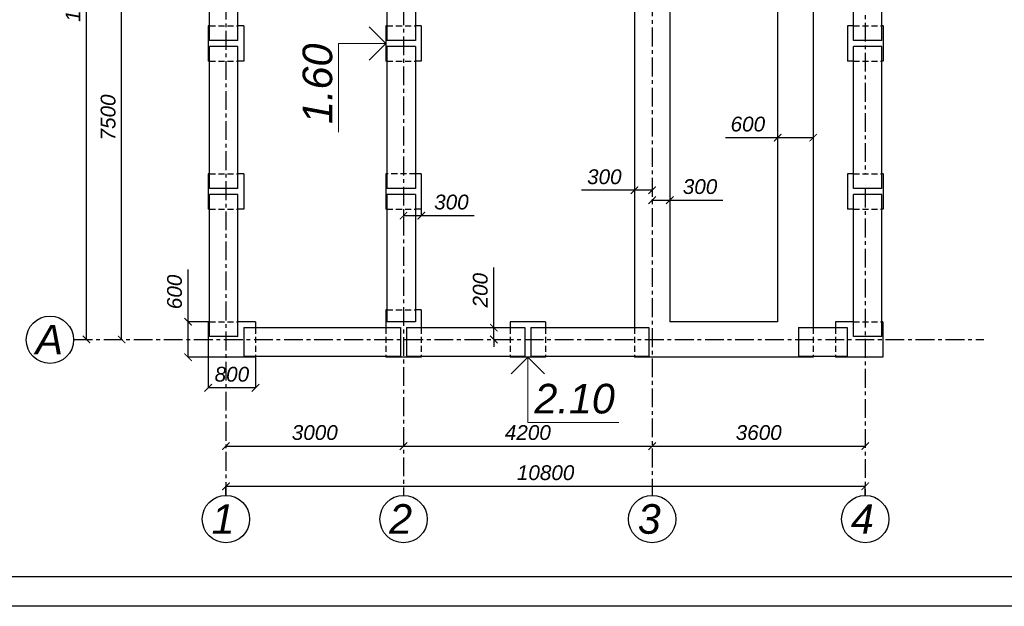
# Model space of a CAD drawing. Header units: millimetres. Extents: x 84778 to 227326, y -44398 to 146312.
# Tile 17 of 67: x 178962 to 195596, y -44398 to -34488. Entities that reach past the tile are written whole.
import ezdxf

# ---------------------------------------------------------------- set-up
doc = ezdxf.new("R2010")
doc.units = ezdxf.units.MM
doc.header["$LTSCALE"] = 10
doc.linetypes.add('CENTER', pattern=[50.8, 31.75, -6.35, 6.35, -6.35])
doc.linetypes.add('DASHED', pattern=[19.05, 12.7, -6.35])
for name, color, linetype in [('Осевая', 7, 'CENTER'), ('Пунктир', 7, 'DASHED'), ('Размерная', 7, 'Continuous'), ('Текст', 7, 'Continuous')]:
    doc.layers.add(name, color=color, linetype=linetype)
for name, color, linetype, lineweight in [('Основная', 7, 'Continuous', 30), ('основной', 7, 'Continuous', 30), ('Тонкая', 7, 'Continuous', 25)]:
    doc.layers.add(name, color=color, linetype=linetype, lineweight=lineweight)
doc.styles.add('STIL 888', font='ARIALI.TTF')
doc.dimstyles.new('ISO-25$0', dxfattribs={"dimtxt": 250, "dimasz": 125, "dimexe": 1.25, "dimexo": 0.625, "dimgap": 100, "dimtad": 1, "dimdec": 0, "dimtxsty": 'STIL 888', "dimblk": 'ARCHTICK', "dimcen": 2.5, "dimadec": 0, "dimazin": 0, "dimtfac": 1, "dimtdec": 0, "dimtmove": 0, "dimatfit": 3, "dimfxl": 0, "dimarcsym": 0})

# ---------------------------------------------------------------- blocks, each defined once
blk = doc.blocks.new('_ArchTick')
at = {"color": 0, "linetype": 'ByBlock', "const_width": 0.15}
blk.add_lwpolyline([(-0.5, -0.5), (0.5, 0.5)], dxfattribs=at)
blk = doc.blocks.new('*D9')
at = {"layer": 'Defpoints', "color": 0, "linetype": 'Continuous', "ltscale": 1000}
for p in [(180685, -32390), (180685, -32390), (180685, -39890)]:
    blk.add_point(p, dxfattribs=at)
at = {"layer": 'Размерная', "color": 0, "linetype": 'Continuous', "lineweight": -2, "ltscale": 1000}
for p, q in [((180684, -32390), (180683, -32390)), ((180685, -39890), (180685, -32390)), ((180684, -39890), (180683, -39890))]:
    blk.add_line(p, q, dxfattribs=at)
at = {"layer": 'Размерная', "color": 0, "linetype": 'Continuous', "lineweight": -2, "ltscale": 1000, "xscale": 125, "yscale": 125, "zscale": 125}
for p, rotation in [((180685, -32390), 90), ((180685, -39890), 270)]:
    blk.add_blockref('_ArchTick', p, dxfattribs=dict(at, rotation=rotation))
at = {"layer": 'Размерная', "color": 0, "linetype": 'Continuous', "ltscale": 1000, "insert": (180457, -36140), "char_height": 250, "attachment_point": 5, "rotation": 90, "style": 'STIL 888'}
blk.add_mtext('7500', dxfattribs=at)
blk = doc.blocks.new('*D8')
at = {"layer": 'Defpoints', "color": 0, "linetype": 'Continuous', "ltscale": 1000}
for p in [(180046, -28190), (180090, -28190), (180046, -39890)]:
    blk.add_point(p, dxfattribs=at)
at = {"layer": 'Размерная', "color": 0, "linetype": 'Continuous', "lineweight": -2, "ltscale": 1000}
for p, q in [((180046, -28190), (180091, -28190)), ((180090, -39890), (180090, -28190)), ((180046, -39890), (180091, -39890))]:
    blk.add_line(p, q, dxfattribs=at)
at = {"layer": 'Размерная', "color": 0, "linetype": 'Continuous', "lineweight": -2, "ltscale": 1000, "xscale": 125, "yscale": 125, "zscale": 125}
for p, rotation in [((180090, -28190), 90), ((180090, -39890), 270)]:
    blk.add_blockref('_ArchTick', p, dxfattribs=dict(at, rotation=rotation))
at = {"layer": 'Размерная', "color": 0, "linetype": 'Continuous', "ltscale": 1000, "insert": (179863, -34040), "char_height": 250, "attachment_point": 5, "rotation": 90, "style": 'STIL 888'}
blk.add_mtext('11700', dxfattribs=at)
blk = doc.blocks.new('*D6')
at = {"layer": 'Defpoints', "color": 0, "linetype": 'Continuous', "ltscale": 1000}
for p in [(185447, -41692), (189647, -41692), (189647, -41692)]:
    blk.add_point(p, dxfattribs=at)
at = {"layer": 'Размерная', "color": 0, "linetype": 'Continuous', "lineweight": -2, "ltscale": 1000}
for p, q in [((185447, -41691), (185447, -41690)), ((185447, -41692), (189647, -41692)), ((189647, -41691), (189647, -41690))]:
    blk.add_line(p, q, dxfattribs=at)
at = {"layer": 'Размерная', "color": 0, "linetype": 'Continuous', "lineweight": -2, "ltscale": 1000, "xscale": 125, "yscale": 125, "zscale": 125, "rotation": 180}
blk.add_blockref('_ArchTick', (185447, -41692), dxfattribs=at)
at = {"layer": 'Размерная', "color": 0, "linetype": 'Continuous', "lineweight": -2, "ltscale": 1000, "xscale": 125, "yscale": 125, "zscale": 125}
blk.add_blockref('_ArchTick', (189647, -41692), dxfattribs=at)
at = {"layer": 'Размерная', "color": 0, "linetype": 'Continuous', "ltscale": 1000, "insert": (187547, -41464), "char_height": 250, "attachment_point": 5, "style": 'STIL 888'}
blk.add_mtext('4200', dxfattribs=at)
blk = doc.blocks.new('*D5')
at = {"layer": 'Defpoints', "color": 0, "linetype": 'Continuous', "ltscale": 1000}
for p in [(182447, -41692), (185447, -41692), (185447, -41692)]:
    blk.add_point(p, dxfattribs=at)
at = {"layer": 'Размерная', "color": 0, "linetype": 'Continuous', "lineweight": -2, "ltscale": 1000}
for p, q in [((182447, -41691), (182447, -41690)), ((182447, -41692), (185447, -41692)), ((185447, -41691), (185447, -41690))]:
    blk.add_line(p, q, dxfattribs=at)
at = {"layer": 'Размерная', "color": 0, "linetype": 'Continuous', "lineweight": -2, "ltscale": 1000, "xscale": 125, "yscale": 125, "zscale": 125, "rotation": 180}
blk.add_blockref('_ArchTick', (182447, -41692), dxfattribs=at)
at = {"layer": 'Размерная', "color": 0, "linetype": 'Continuous', "lineweight": -2, "ltscale": 1000, "xscale": 125, "yscale": 125, "zscale": 125}
blk.add_blockref('_ArchTick', (185447, -41692), dxfattribs=at)
at = {"layer": 'Размерная', "color": 0, "linetype": 'Continuous', "ltscale": 1000, "insert": (183947, -41464), "char_height": 250, "attachment_point": 5, "style": 'STIL 888'}
blk.add_mtext('3000', dxfattribs=at)
blk = doc.blocks.new('*D7')
at = {"layer": 'Defpoints', "color": 0, "linetype": 'Continuous', "ltscale": 1000}
for p in [(189647, -41692), (193247, -41692), (193247, -41692)]:
    blk.add_point(p, dxfattribs=at)
at = {"layer": 'Размерная', "color": 0, "linetype": 'Continuous', "lineweight": -2, "ltscale": 1000}
for p, q in [((189647, -41691), (189647, -41690)), ((189647, -41692), (193247, -41692)), ((193247, -41691), (193247, -41690))]:
    blk.add_line(p, q, dxfattribs=at)
at = {"layer": 'Размерная', "color": 0, "linetype": 'Continuous', "lineweight": -2, "ltscale": 1000, "xscale": 125, "yscale": 125, "zscale": 125, "rotation": 180}
blk.add_blockref('_ArchTick', (189647, -41692), dxfattribs=at)
at = {"layer": 'Размерная', "color": 0, "linetype": 'Continuous', "lineweight": -2, "ltscale": 1000, "xscale": 125, "yscale": 125, "zscale": 125}
blk.add_blockref('_ArchTick', (193247, -41692), dxfattribs=at)
at = {"layer": 'Размерная', "color": 0, "linetype": 'Continuous', "ltscale": 1000, "insert": (191447, -41464), "char_height": 250, "attachment_point": 5, "style": 'STIL 888'}
blk.add_mtext('3600', dxfattribs=at)
blk = doc.blocks.new('*D102')
at = {"layer": 'Defpoints', "color": 0, "linetype": 'Continuous', "ltscale": 1000}
for p in [(185447, -37690), (185747, -37690), (185747, -37798)]:
    blk.add_point(p, dxfattribs=at)
at = {"layer": 'Размерная', "color": 0, "linetype": 'Continuous', "lineweight": -2, "ltscale": 1000}
for p, q in [((185447, -37691), (185447, -37799)), ((185747, -37691), (185747, -37799)), ((185447, -37798), (185747, -37798)), ((185747, -37798), (186639, -37798))]:
    blk.add_line(p, q, dxfattribs=at)
at = {"layer": 'Размерная', "color": 0, "linetype": 'Continuous', "lineweight": -2, "ltscale": 1000, "xscale": 125, "yscale": 125, "zscale": 125, "rotation": 180}
blk.add_blockref('_ArchTick', (185447, -37798), dxfattribs=at)
at = {"layer": 'Размерная', "color": 0, "linetype": 'Continuous', "lineweight": -2, "ltscale": 1000, "xscale": 125, "yscale": 125, "zscale": 125}
blk.add_blockref('_ArchTick', (185747, -37798), dxfattribs=at)
at = {"layer": 'Размерная', "color": 0, "linetype": 'Continuous', "ltscale": 1000, "insert": (186256, -37570), "char_height": 250, "attachment_point": 5, "style": 'STIL 888'}
blk.add_mtext('300', dxfattribs=at)
blk = doc.blocks.new('*D105')
at = {"layer": 'Defpoints', "color": 0, "linetype": 'Continuous', "ltscale": 1000}
for p in [(186657, -39690), (186972, -39690), (186972, -39890)]:
    blk.add_point(p, dxfattribs=at)
at = {"layer": 'Размерная', "color": 0, "linetype": 'Continuous', "lineweight": -2, "ltscale": 1000}
for p, q in [((186972, -39690), (186972, -38675)), ((186658, -39690), (186973, -39690)), ((186972, -39890), (186972, -39690)), ((186971, -39890), (186971, -39890)), ((186972, -39890), (186972, -40015))]:
    blk.add_line(p, q, dxfattribs=at)
at = {"layer": 'Размерная', "color": 0, "linetype": 'Continuous', "lineweight": -2, "ltscale": 1000, "xscale": 125, "yscale": 125, "zscale": 125}
for p, rotation in [((186972, -39690), 270), ((186972, -39890), 90)]:
    blk.add_blockref('_ArchTick', p, dxfattribs=dict(at, rotation=rotation))
at = {"layer": 'Размерная', "color": 0, "linetype": 'Continuous', "ltscale": 1000, "insert": (186744, -39058), "char_height": 250, "attachment_point": 5, "rotation": 90, "style": 'STIL 888'}
blk.add_mtext('200', dxfattribs=at)
blk = doc.blocks.new('*D141')
at = {"layer": 'Defpoints', "color": 0, "linetype": 'Continuous', "ltscale": 1000}
for p in [(182147, -40190), (182947, -40190), (182147, -40707)]:
    blk.add_point(p, dxfattribs=at)
at = {"layer": 'Размерная', "color": 0, "linetype": 'Continuous', "lineweight": -2, "ltscale": 1000}
for p, q in [((182147, -40191), (182147, -40708)), ((182947, -40191), (182947, -40708)), ((182947, -40707), (182147, -40707))]:
    blk.add_line(p, q, dxfattribs=at)
at = {"layer": 'Размерная', "color": 0, "linetype": 'Continuous', "lineweight": -2, "ltscale": 1000, "xscale": 125, "yscale": 125, "zscale": 125, "rotation": 180}
blk.add_blockref('_ArchTick', (182147, -40707), dxfattribs=at)
at = {"layer": 'Размерная', "color": 0, "linetype": 'Continuous', "lineweight": -2, "ltscale": 1000, "xscale": 125, "yscale": 125, "zscale": 125}
blk.add_blockref('_ArchTick', (182947, -40707), dxfattribs=at)
at = {"layer": 'Размерная', "color": 0, "linetype": 'Continuous', "lineweight": 0, "ltscale": 1000, "insert": (182547, -40479), "char_height": 250, "attachment_point": 5, "style": 'STIL 888'}
blk.add_mtext('800', dxfattribs=at)
blk = doc.blocks.new('*D145')
at = {"layer": 'Defpoints', "color": 0, "linetype": 'Continuous', "ltscale": 1000}
for p in [(191767, -36140), (192367, -36135), (191767, -36481)]:
    blk.add_point(p, dxfattribs=at)
at = {"layer": 'Размерная', "color": 0, "linetype": 'Continuous', "lineweight": -2, "ltscale": 1000}
for p, q in [((191767, -36141), (191767, -36482)), ((192367, -36136), (192367, -36482)), ((191767, -36481), (190885, -36481)), ((192367, -36481), (191767, -36481))]:
    blk.add_line(p, q, dxfattribs=at)
at = {"layer": 'Размерная', "color": 0, "linetype": 'Continuous', "lineweight": -2, "ltscale": 1000, "xscale": 125, "yscale": 125, "zscale": 125, "rotation": 180}
blk.add_blockref('_ArchTick', (191767, -36481), dxfattribs=at)
at = {"layer": 'Размерная', "color": 0, "linetype": 'Continuous', "lineweight": -2, "ltscale": 1000, "xscale": 125, "yscale": 125, "zscale": 125}
blk.add_blockref('_ArchTick', (192367, -36481), dxfattribs=at)
at = {"layer": 'Размерная', "color": 0, "linetype": 'Continuous', "ltscale": 1000, "insert": (191264, -36253), "char_height": 250, "attachment_point": 5, "style": 'STIL 888'}
blk.add_mtext('600', dxfattribs=at)
blk = doc.blocks.new('*D150')
at = {"layer": 'Defpoints', "color": 0, "ltscale": 1000}
for p in [(189347, -37353), (189347, -37370), (189647, -37353)]:
    blk.add_point(p, dxfattribs=at)
at = {"layer": 'Размерная', "color": 0, "lineweight": -2, "ltscale": 1000}
for p, q in [((189347, -37370), (188455, -37370)), ((189347, -37354), (189347, -37372)), ((189647, -37370), (189347, -37370)), ((189647, -37354), (189647, -37372))]:
    blk.add_line(p, q, dxfattribs=at)
at = {"layer": 'Размерная', "color": 0, "lineweight": -2, "ltscale": 1000, "xscale": 125, "yscale": 125, "zscale": 125, "rotation": 180}
blk.add_blockref('_ArchTick', (189347, -37370), dxfattribs=at)
at = {"layer": 'Размерная', "color": 0, "lineweight": -2, "ltscale": 1000, "xscale": 125, "yscale": 125, "zscale": 125}
blk.add_blockref('_ArchTick', (189647, -37370), dxfattribs=at)
at = {"layer": 'Размерная', "color": 0, "ltscale": 1000, "insert": (188839, -37143), "char_height": 250, "attachment_point": 5, "style": 'STIL 888'}
blk.add_mtext('300', dxfattribs=at)
blk = doc.blocks.new('*D153')
at = {"layer": 'Defpoints', "color": 0, "ltscale": 1000}
for p in [(193247, -42370), (182447, -42525), (193247, -42525)]:
    blk.add_point(p, dxfattribs=at)
at = {"layer": 'Размерная', "color": 0, "lineweight": -2, "ltscale": 1000}
for p, q in [((182447, -42525), (182447, -42369)), ((182447, -42370), (193247, -42370)), ((193247, -42525), (193247, -42369))]:
    blk.add_line(p, q, dxfattribs=at)
at = {"layer": 'Размерная', "color": 0, "lineweight": -2, "ltscale": 1000, "xscale": 125, "yscale": 125, "zscale": 125, "rotation": 180}
blk.add_blockref('_ArchTick', (182447, -42370), dxfattribs=at)
at = {"layer": 'Размерная', "color": 0, "lineweight": -2, "ltscale": 1000, "xscale": 125, "yscale": 125, "zscale": 125}
blk.add_blockref('_ArchTick', (193247, -42370), dxfattribs=at)
at = {"layer": 'Размерная', "color": 0, "ltscale": 1000, "insert": (187847, -42142), "char_height": 250, "attachment_point": 5, "style": 'STIL 888'}
blk.add_mtext('10800', dxfattribs=at)
blk = doc.blocks.new('*D154')
at = {"layer": 'Defpoints', "color": 0, "ltscale": 1000}
for p in [(181807, -39590), (182147, -39590), (182147, -40190)]:
    blk.add_point(p, dxfattribs=at)
at = {"layer": 'Размерная', "color": 0, "lineweight": -2, "ltscale": 1000}
for p, q in [((181807, -39590), (181807, -38709)), ((182146, -39590), (181806, -39590)), ((181807, -40190), (181807, -39590)), ((182146, -40190), (181806, -40190))]:
    blk.add_line(p, q, dxfattribs=at)
at = {"layer": 'Размерная', "color": 0, "lineweight": -2, "ltscale": 1000, "xscale": 125, "yscale": 125, "zscale": 125}
for p, rotation in [((181807, -39590), 90), ((181807, -40190), 270)]:
    blk.add_blockref('_ArchTick', p, dxfattribs=dict(at, rotation=rotation))
at = {"layer": 'Размерная', "color": 0, "ltscale": 1000, "insert": (181579, -39087), "char_height": 250, "attachment_point": 5, "rotation": 90, "style": 'STIL 888'}
blk.add_mtext('600', dxfattribs=at)
blk = doc.blocks.new('*D159')
at = {"layer": 'Defpoints', "color": 0, "ltscale": 1000}
for p in [(189947, -36256), (189647, -37520), (189947, -37537)]:
    blk.add_point(p, dxfattribs=at)
at = {"layer": 'Размерная', "color": 0, "lineweight": -2, "ltscale": 1000}
for p, q in [((189947, -36256), (189947, -37538)), ((189647, -37521), (189647, -37538)), ((189647, -37537), (189947, -37537)), ((189947, -37537), (190839, -37537))]:
    blk.add_line(p, q, dxfattribs=at)
at = {"layer": 'Размерная', "color": 0, "lineweight": -2, "ltscale": 1000, "xscale": 125, "yscale": 125, "zscale": 125, "rotation": 180}
blk.add_blockref('_ArchTick', (189647, -37537), dxfattribs=at)
at = {"layer": 'Размерная', "color": 0, "lineweight": -2, "ltscale": 1000, "xscale": 125, "yscale": 125, "zscale": 125}
blk.add_blockref('_ArchTick', (189947, -37537), dxfattribs=at)
at = {"layer": 'Размерная', "color": 0, "ltscale": 1000, "insert": (190456, -37309), "char_height": 250, "attachment_point": 5, "style": 'STIL 888'}
blk.add_mtext('300', dxfattribs=at)

msp = doc.modelspace()

# ---------------------------------------------------------------- linework, layer by layer
at = {"lineweight": 30}
for p, q in [((226826.4, -43897.5), (145226.4, -43897.5)), ((227326.4, -44397.5), (143226.4, -44397.5))]:
    msp.add_line(p, q, dxfattribs=at)
at = {"layer": 'Осевая'}
for points in [[(193247.1, -26920.5), (193247.1, -37090.4)], [(182447.1, -27058.1), (182447.1, -42524.8)], [(189647.1, -27001.5), (189647.1, -42524.8)], [(185447.1, -27149.8), (185447.1, -42524.8)], [(193247.1, -37340.4), (193247.1, -42524.8)], [(179873, -39890.4), (195249.8, -39890.4)]]:
    msp.add_lwpolyline(points, dxfattribs=at)
at = {"layer": 'Основная', "linetype": 'Continuous', "ltscale": 1000}
for points in [[(182167.1, -34840.4), (182167.1, -32440.4)], [(182647.1, -34840.4), (182647.1, -32440.4)], [(193047.1, -34840.4), (193047.1, -32440.4)], [(193527.1, -34840.4), (193527.1, -32440.4)], [(185167.1, -32770.4), (185167.1, -34840.4)], [(185647.1, -32770.4), (185647.1, -34840.4)], [(182167.1, -37340.4), (182167.1, -34940.4)], [(182647.1, -37340.4), (182647.1, -34940.4)], [(185167.1, -34940.4), (185167.1, -37340.4)], [(185647.1, -34940.4), (185647.1, -37340.4)], [(193047.1, -37340.4), (193047.1, -34940.4)], [(193527.1, -37340.4), (193527.1, -34940.4)], [(182167.1, -39840.4), (182167.1, -37440.4)], [(182647.1, -39840.4), (182647.1, -37440.4)], [(185167.1, -37440.4), (185167.1, -39590.4)], [(185647.1, -37440.4), (185647.1, -39590.4)], [(193047.1, -39840.4), (193047.1, -37440.4)], [(193527.1, -39840.4), (193527.1, -37440.4)], [(182747.1, -39690.4), (185397.1, -39690.4)], [(185497.1, -39690.4), (187497.1, -39690.4)], [(187597.1, -39690.4), (189592.1, -39690.4)], [(192117.1, -39690.4), (192942.1, -39690.4)], [(182747.1, -40170.4), (185397.1, -40170.4)], [(185497.1, -40170.4), (187497.1, -40170.4)], [(187597.1, -40170.4), (189592.1, -40170.4)], [(192117.1, -40170.4), (192942.1, -40170.4)]]:
    msp.add_lwpolyline(points, dxfattribs=at)
at = {"layer": 'Основная', "ltscale": 50}
for points in [[(189347.1, -32580.4), (189347.1, -39690.4)], [(189947.1, -32690.4), (189947.1, -39590.4)], [(182147.1, -34590.4), (182147.1, -35190.4)], [(182167.1, -34590.4), (182147.1, -34590.4)], [(182747.1, -34590.4), (182647.1, -34590.4)], [(182747.1, -34590.4), (182747.1, -35190.4)], [(185147.1, -34590.4), (185147.1, -35190.4)], [(185167.1, -34590.4), (185147.1, -34590.4)], [(185747.1, -34590.4), (185647.1, -34590.4)], [(185747.1, -34590.4), (185747.1, -35190.4)], [(192947.1, -34590.4), (192947.1, -35190.4)], [(193047.1, -34590.4), (192947.1, -34590.4)], [(193547.1, -34590.4), (193527.1, -34590.4)], [(193547.1, -34590.4), (193547.1, -35190.4)], [(182647.1, -34840.4), (182167.1, -34840.4)], [(185647.1, -34840.4), (185167.1, -34840.4)], [(193527.1, -34840.4), (193047.1, -34840.4)], [(182647.1, -34940.4), (182167.1, -34940.4)], [(185647.1, -34940.4), (185167.1, -34940.4)], [(193527.1, -34940.4), (193047.1, -34940.4)], [(182167.1, -35190.4), (182147.1, -35190.4)], [(182747.1, -35190.4), (182647.1, -35190.4)], [(185167.1, -35190.4), (185147.1, -35190.4)], [(185747.1, -35190.4), (185647.1, -35190.4)], [(193047.1, -35190.4), (192947.1, -35190.4)], [(193547.1, -35190.4), (193527.1, -35190.4)], [(182147.1, -37090.4), (182147.1, -37690.4)], [(182167.1, -37090.4), (182147.1, -37090.4)], [(182747.1, -37090.4), (182647.1, -37090.4)], [(182747.1, -37090.4), (182747.1, -37690.4)], [(185147.1, -37090.4), (185147.1, -37690.4)], [(185167.1, -37090.4), (185147.1, -37090.4)], [(185747.1, -37090.4), (185647.1, -37090.4)], [(185747.1, -37090.4), (185747.1, -37690.4)], [(192947.1, -37090.4), (192947.1, -37690.4)], [(193047.1, -37090.4), (192947.1, -37090.4)], [(193547.1, -37090.4), (193527.1, -37090.4)], [(193547.1, -37090.4), (193547.1, -37690.4)], [(182647.1, -37340.4), (182167.1, -37340.4)], [(185647.1, -37340.4), (185167.1, -37340.4)], [(193527.1, -37340.4), (193047.1, -37340.4)], [(182647.1, -37440.4), (182167.1, -37440.4)], [(185647.1, -37440.4), (185167.1, -37440.4)], [(193527.1, -37440.4), (193047.1, -37440.4)], [(182167.1, -37690.4), (182147.1, -37690.4)], [(182747.1, -37690.4), (182647.1, -37690.4)], [(185167.1, -37690.4), (185147.1, -37690.4)], [(185747.1, -37690.4), (185647.1, -37690.4)], [(193047.1, -37690.4), (192947.1, -37690.4)], [(193547.1, -37690.4), (193527.1, -37690.4)], [(185147.1, -39390.4), (185147.1, -39690.4)], [(185167.1, -39390.4), (185147.1, -39390.4)], [(185747.1, -39390.4), (185647.1, -39390.4)], [(185747.1, -39390.4), (185747.1, -39690.4)], [(182147.1, -39590.4), (182147.1, -40190.4)], [(182167.1, -39590.4), (182147.1, -39590.4)], [(182947.1, -39590.4), (182647.1, -39590.4)], [(182747.1, -39690.4), (182747.1, -40170.4)], [(182947.1, -39590.4), (182947.1, -39690.4)], [(185647.1, -39590.4), (185167.1, -39590.4)], [(185397.1, -39690.4), (185397.1, -40170.4)], [(185497.1, -39690.4), (185497.1, -40170.4)], [(187847.1, -39590.4), (187247.1, -39590.4)], [(187247.1, -39590.4), (187247.1, -39690.4)], [(187497.1, -39690.4), (187497.1, -40170.4)], [(187597.1, -39690.4), (187597.1, -40170.4)], [(187847.1, -39590.4), (187847.1, -39690.4)], [(189592.1, -39690.4), (189592.1, -40170.4)], [(191767.1, -39590.4), (189947.1, -39590.4)], [(192117.1, -39690.4), (192117.1, -40170.4)], [(192742.1, -39590.4), (192742.1, -39690.4)], [(193047.1, -39590.4), (192742.1, -39590.4)], [(192942.1, -39690.4), (192942.1, -40170.4)], [(193542.1, -39590.4), (193527.1, -39590.4)], [(193542.1, -39590.4), (193542.1, -40190.4)], [(182647.1, -39840.4), (182167.1, -39840.4)], [(193527.1, -39840.4), (193047.1, -39840.4)], [(193527.1, -39840.4), (193047.1, -39840.4)], [(182947.1, -40190.4), (182147.1, -40190.4)], [(182947.1, -40170.4), (182947.1, -40190.4)], [(185147.1, -40170.4), (185147.1, -40190.4)], [(185747.1, -40190.4), (185147.1, -40190.4)], [(185747.1, -40170.4), (185747.1, -40190.4)], [(187247.1, -40170.4), (187247.1, -40190.4)], [(187847.1, -40190.4), (187247.1, -40190.4)], [(187847.1, -40170.4), (187847.1, -40190.4)], [(189347.1, -40170.4), (189347.1, -40190.4)], [(191767.1, -40190.4), (189347.1, -40190.4)], [(192367.1, -40190.4), (191767.1, -40190.4)], [(192367.1, -40170.4), (192367.1, -40190.4)], [(192742.1, -40170.4), (192742.1, -40190.4)], [(193542.1, -40190.4), (192742.1, -40190.4)]]:
    msp.add_lwpolyline(points, dxfattribs=at)
at = {"layer": 'основной', "linetype": 'Continuous', "ltscale": 1000}
for points in [[(192367.1, -32580.4), (192367.1, -39690.4)], [(191767.1, -32690.4), (191767.1, -39590.4)]]:
    msp.add_lwpolyline(points, dxfattribs=at)
at = {"layer": 'Пунктир', "linetype": 'DASHED', "ltscale": 0.8}
for points in [[(182167.1, -34590.4), (182647.1, -34590.4)], [(185167.1, -34590.4), (185647.1, -34590.4)], [(193047.1, -34590.4), (193527.1, -34590.4)], [(182167.1, -35190.4), (182647.1, -35190.4)], [(185167.1, -35190.4), (185647.1, -35190.4)], [(193047.1, -35190.4), (193527.1, -35190.4)], [(182167.1, -37090.4), (182647.1, -37090.4)], [(185647.1, -37090.4), (185167.1, -37090.4)], [(193047.1, -37090.4), (193527.1, -37090.4)], [(182167.1, -37690.4), (182647.1, -37690.4)], [(185167.1, -37690.4), (185647.1, -37690.4)], [(193047.1, -37690.4), (193527.1, -37690.4)], [(185167.1, -39390.4), (185647.1, -39390.4)], [(182167.1, -39590.4), (182647.1, -39590.4)], [(182947.1, -39690.4), (182947.1, -40170.4)], [(185147.1, -39690.4), (185147.1, -40170.4)], [(185747.1, -39690.4), (185747.1, -40170.4)], [(187247.1, -39690.4), (187247.1, -40170.4)], [(187847.1, -39690.4), (187847.1, -40170.4)], [(189347.1, -39690.4), (189347.1, -40170.4)], [(192367.1, -39690.4), (192367.1, -40170.4)], [(192742.1, -39690.4), (192742.1, -40170.4)], [(193047.1, -39590.4), (193527.1, -39590.4)]]:
    msp.add_lwpolyline(points, dxfattribs=at)
at = {"layer": 'Размерная', "linetype": 'Continuous', "lineweight": 20}
for p, q in [((184864.3, -34607.5), (185147.1, -34890.4)), ((185147.1, -34890.4), (184347.1, -34890.4)), ((184347.1, -34890.4), (184347.1, -36390.4)), ((184864.3, -35173.2), (185147.1, -34890.4)), ((187264.3, -40473.2), (187547.1, -40190.4)), ((187547.1, -40190.4), (187547.1, -41290.7)), ((187830, -40473.2), (187547.1, -40190.4)), ((187547.1, -41290.7), (189082, -41290.7))]:
    msp.add_line(p, q, dxfattribs=at)
at = {"layer": 'Размерная', "linetype": 'Continuous', "ltscale": 50}
msp.add_lwpolyline([(187621.2, -39890.4), (187621.2, -39890.4)], dxfattribs=at)
at = {"layer": 'Тонкая', "ltscale": 50}
for centre in [(179473, -39895.4), (182447.1, -42924.8), (185447.1, -42924.8), (189647.1, -42924.8), (193247.1, -42924.8)]:
    msp.add_circle(centre, 400, dxfattribs=at)

# ---------------------------------------------------------------- texts
at = {"layer": 'Размерная', "linetype": 'Continuous', "ltscale": 50, "style": 'STIL 888'}
msp.add_text('1.60', height=500, rotation=90, dxfattribs=at).set_placement((184241.9, -36250.1))
msp.add_text('2.10', height=500, dxfattribs=at).set_placement((187657.6, -41139.6))
at = {"layer": 'Текст', "ltscale": 50, "style": 'STIL 888'}
for s, p in [('А', (179229.7, -40142.8)), ('1', (182203.8, -43172.2)), ('2', (185203.8, -43172.2)), ('3', (189403.8, -43172.2)), ('4', (193003.8, -43172.2))]:
    msp.add_text(s, height=500, dxfattribs=at).set_placement(p)

# ---------------------------------------------------------------- dimensions: what is measured, and where the dimension line sits
at = {"layer": 'Размерная', "linetype": 'Continuous', "ltscale": 50}
for base, p1, p2, picture, middle in [((180090.2, -28190.4), (180045.7, -39890.4), (180045.7, -28190.4), '*D8', (179862.6, -34040.4)), ((180684.7, -32390.4), (180684.7, -39890.4), (180684.7, -32390.4), '*D9', (180457, -36140.4))]:
    dim = msp.add_linear_dim(base=base, p1=p1, p2=p2, angle=90, dimstyle='ISO-25$0', dxfattribs=at)
    dim.commit()
    dim.dimension.update_dxf_attribs({"geometry": picture, "text_midpoint": middle})
at = {"layer": 'Размерная', "linetype": 'Continuous', "ltscale": 1000}
for base, p1, p2, picture, middle in [((191767.1, -36480.6), (192367.1, -36135.4), (191767.1, -36140.4), '*D145', (191263.7, -36253)), ((185747.1, -37797.8), (185447.1, -37690.4), (185747.1, -37690.4), '*D102', (186255.5, -37570.2))]:
    dim = msp.add_linear_dim(base=base, p1=p1, p2=p2, dimstyle='ISO-25$0', dxfattribs=at)
    dim.commit()
    dim.dimension.update_dxf_attribs({"geometry": picture, "text_midpoint": middle})
at = {"layer": 'Размерная', "ltscale": 1000}
for base, p1, p2, picture, middle in [((189947.1, -37536.8), (189647.1, -37520.4), (189947.1, -36255.9), '*D159', (190455.6, -37309.2)), ((189347.1, -37370.4), (189647.1, -37353.4), (189347.1, -37353.4), '*D150', (188838.7, -37142.8)), ((193247.1, -42370.1), (182447.1, -42525.4), (193247.1, -42525.4), '*D153', (187847.1, -42142.3))]:
    dim = msp.add_linear_dim(base=base, p1=p1, p2=p2, dimstyle='ISO-25$0', dxfattribs=at)
    dim.commit()
    dim.dimension.update_dxf_attribs({"geometry": picture, "text_midpoint": middle})
dim = msp.add_linear_dim(base=(181806.8, -39590.4), p1=(182147.1, -40190.4), p2=(182147.1, -39590.4), angle=90, dimstyle='ISO-25$0', dxfattribs=at)
dim.commit()
dim.dimension.update_dxf_attribs({"geometry": '*D154', "text_midpoint": (181579.1, -39087)})
at = {"layer": 'Размерная', "linetype": 'Continuous', "ltscale": 1000}
dim = msp.add_linear_dim(base=(186972, -39690.4), p1=(186972, -39890.4), p2=(186657.1, -39690.4), angle=90, dimstyle='ISO-25$0', dxfattribs=at)
dim.commit()
dim.dimension.update_dxf_attribs({"geometry": '*D105', "text_midpoint": (186744.4, -39057.6)})
at = {"layer": 'Размерная', "linetype": 'Continuous', "lineweight": 0, "ltscale": 1000}
dim = msp.add_linear_dim(base=(182147.1, -40706.6), p1=(182947.1, -40190.4), p2=(182147.1, -40190.4), dimstyle='ISO-25$0', dxfattribs=at)
dim.commit()
dim.dimension.update_dxf_attribs({"geometry": '*D141', "text_midpoint": (182547.1, -40478.8)})
at = {"layer": 'Размерная', "linetype": 'Continuous', "ltscale": 50}
dim = msp.add_linear_dim(base=(185447.1, -41691.6), p1=(182447.1, -41691.6), p2=(185447.1, -41691.6), dimstyle='ISO-25$0', dxfattribs=at)
dim.commit()
dim.dimension.update_dxf_attribs({"geometry": '*D5', "text_midpoint": (183947.1, -41463.9)})
for base, p1, p2, picture, middle in [((189647.1, -41691.6), (185447.1, -41691.6), (189647.1, -41691.6), '*D6', (187547.1, -41463.9)), ((193247.1, -41691.6), (189647.1, -41691.6), (193247.1, -41691.6), '*D7', (191447.1, -41463.9))]:
    dim = msp.add_linear_dim(base=base, p1=p1, p2=p2, dimstyle='ISO-25$0', override={"dimtmove": 1}, dxfattribs=at)
    dim.commit()
    dim.dimension.update_dxf_attribs({"geometry": picture, "text_midpoint": middle})

doc.saveas('drawing.dxf')
